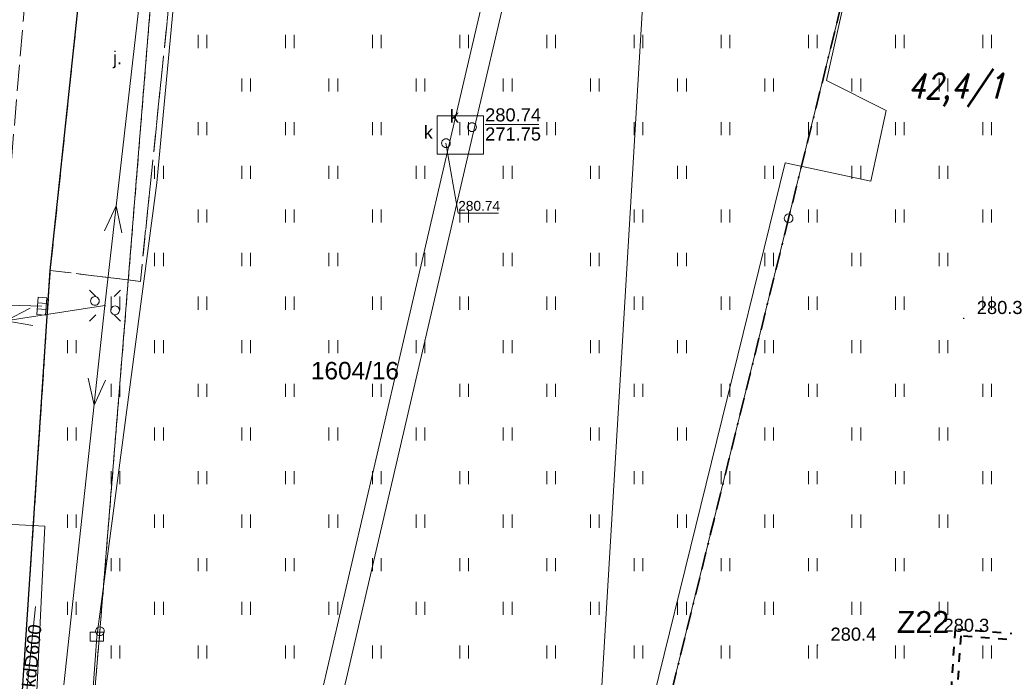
# Model space of a CAD drawing. Extents: x 0 to 6568752, y 0 to 5584302.
# Tile 11 of 74: x 6568264 to 6568320, y 5584008 to 5584046. Entities that reach past the tile are written whole.
import ezdxf
from ezdxf.enums import TextEntityAlignment as Align

# ---------------------------------------------------------------- set-up
doc = ezdxf.new("R2010")
doc.units = 0
doc.header["$PDSIZE"] = 0.75
for name, pattern in [('DUL', [1, 0.5, -0.5]), ('GAK', [3.5, 2, -0.7, 0.1, -0.7]), ('KROPK2-2-2', [3.49, 1, -0.47, 0.05, -0.47, 1, -0.5]), ('PRZER1-1', [1, 0.5, -0.5]), ('PRZER2-1', [1.5, 1, -0.5]), ('PRZER3-1', [2, 1.5, -0.5])]:
    doc.linetypes.add(name, pattern=pattern)
doc.layers.get('0').update_dxf_attribs({"linetype": 'CONTINUOUS'})
doc.layers.get('Defpoints').update_dxf_attribs({"linetype": 'CONTINUOUS'})
for name, color, linetype, lineweight in [('alarm', 51, 'CONTINUOUS', 50), ('EGDE', 7, 'CONTINUOUS', 18), ('EGDE_O', 7, 'CONTINUOUS', 18), ('EGPG', 7, 'CONTINUOUS', 18), ('GESGPS', 7, 'CONTINUOUS', 35), ('GUPPRZ_O', 7, 'CONTINUOUS', 18), ('OTKJ', 7, 'CONTINUOUS', 18), ('OTKJ_O', 7, 'CONTINUOUS', 18), ('OTKK', 7, 'CONTINUOUS', 25), ('OTRN', 7, 'CONTINUOUS', 13), ('OTRN_O', 7, 'CONTINUOUS', 13), ('OTZT', 7, 'CONTINUOUS', 18), ('ramka sekcji', 7, 'CONTINUOUS', 18), ('siec', 7, 'GAK', 70), ('SUEO', 7, 'CONTINUOUS', 18), ('SUPK', 7, 'CONTINUOUS', 18), ('SUPW', 7, 'CONTINUOUS', 18), ('SUPW_O', 7, 'CONTINUOUS', 18)]:
    doc.layers.add(name, color=color, linetype=linetype, lineweight=lineweight)
for name, color, linetype, lineweight, true_color in [('EGUG', 7, 'CONTINUOUS', 18, 0x008000), ('GELULI', 7, 'CONTINUOUS', 18, 0xfeffff), ('SUCP', 7, 'CONTINUOUS', 18, 0xd200d2), ('SUEP', 1, 'CONTINUOUS', 18, 0xff0000), ('SUKK', 7, 'CONTINUOUS', 18, 0x803300), ('SUKP', 7, 'CONTINUOUS', 18, 0x803300), ('SUKP_O', 7, 'CONTINUOUS', 18, 0x803300), ('SUTP', 7, 'CONTINUOUS', 18, 0xff9100)]:
    doc.layers.add(name, color=color, linetype=linetype, lineweight=lineweight, true_color=true_color)
doc.styles.add('Arial', font='arial.ttf')
doc.styles.add('GEO-INFO', font='arial.ttf')
doc.styles.add('UZBROJENIE', font='SIMPLEX.shx', dxfattribs={"width": 0.8, "oblique": 15.00003, "height": 0.9})
doc.dimstyles.get("Standard").update_dxf_attribs({"dimtxt": 0.18, "dimasz": 0.18, "dimexe": 0.18, "dimexo": 0.0625, "dimgap": 0.09, "dimtad": 0, "dimtih": 1, "dimtoh": 1, "dimdec": 4, "dimzin": 0, "dimdsep": 46, "dimtxsty": 'Standard', "dimcen": 0.09, "dimadec": 0, "dimazin": 0, "dimtfac": 1, "dimtdec": 4, "dimtofl": 0, "dimtmove": 0, "dimatfit": 3, "dimfxl": 0, "dimtolj": 1, "dimtzin": 0, "dimarcsym": 0})

# ---------------------------------------------------------------- blocks, each defined once
blk = doc.blocks.new('D_GSPWPN1')
blk.add_hatch(color=0).paths.add_polyline_path([(-0.045, 0), (-0.043467, -0.011647), (-0.038971, -0.0225), (-0.03182, -0.03182), (-0.0225, -0.038971), (-0.011647, -0.043467), (0, -0.045), (0.011647, -0.043467), (0.0225, -0.038971), (0.03182, -0.03182), (0.038971, -0.0225), (0.043467, -0.011647), (0.045, 0), (0.043467, 0.011647), (0.038971, 0.0225), (0.03182, 0.03182), (0.0225, 0.038971), (0.011647, 0.043467), (0, 0.045), (-0.011647, 0.043467), (-0.0225, 0.038971), (-0.03182, 0.03182), (-0.038971, 0.0225), (-0.043467, 0.011647)])
blk = doc.blocks.new('D_GUPIKP1_3')
at = {"color": 0}
blk.add_lwpolyline([(0.375, -0.25), (-0.375, -0.25), (-0.375, 0.25), (0.375, 0.25)], close=True, dxfattribs=at)
blk = doc.blocks.new('D_GUPIWZ1_1')
at = {"color": 0}
blk.add_lwpolyline([(0, 0.25), (0.064705, 0.241481), (0.125, 0.216506), (0.176777, 0.176777), (0.216506, 0.125), (0.241481, 0.064705), (0.25, 0), (0.241481, -0.064705), (0.216506, -0.125), (0.176777, -0.176777), (0.125, -0.216506), (0.064705, -0.241481), (0, -0.25), (-0.064705, -0.241481), (-0.125, -0.216506), (-0.176777, -0.176777), (-0.216506, -0.125), (-0.241481, -0.064705), (-0.25, 0), (-0.241481, 0.064705), (-0.216506, 0.125), (-0.176777, 0.176777), (-0.125, 0.216506), (-0.064705, 0.241481)], close=True, dxfattribs=at)
blk = doc.blocks.new('D_GUPKKS1')
at = {"color": 0}
blk.add_lwpolyline([(0.5, -0.25), (-0.5, -0.25), (-0.5, 0.25), (0.5, 0.25)], close=True, dxfattribs=at)
for points in [[(-0.175, -0.25), (-0.175, 0.25)], [(0.175, -0.25), (0.175, 0.25)]]:
    blk.add_lwpolyline(points, dxfattribs=at)
blk = doc.blocks.new('D_GEPPGD1_1')
at = {"color": 0}
blk.add_lwpolyline([(0, 0.25), (0.077254, 0.237764), (0.146946, 0.202254), (0.202254, 0.146946), (0.237764, 0.077254), (0.25, 0), (0.237764, -0.077254), (0.202254, -0.146946), (0.146946, -0.202254), (0.077254, -0.237764), (0, -0.25), (-0.077254, -0.237764), (-0.146946, -0.202254), (-0.202254, -0.146946), (-0.237764, -0.077254), (-0.25, 0), (-0.237764, 0.077254), (-0.202254, 0.146946), (-0.146946, 0.202254), (-0.077254, 0.237764)], close=True, dxfattribs=at)
blk = doc.blocks.new('D_SUEP1')
at = {"color": 0}
blk.add_lwpolyline([(-0.75, -0.5), (0.75, 0), (-0.75, 0.5)], dxfattribs=at)
blk = doc.blocks.new('D_GUPELA2')
blk.add_hatch(color=0).paths.add_polyline_path([(-0.001087, 0.044987), (0.011881, 0.043403), (0.021281, 0.03965), (0.030065, 0.033482), (0.038133, 0.023893), (0.043117, 0.012881), (0.044986, 0.001113), (0.044323, -0.007777), (0.040557, -0.019497), (0.033417, -0.030138), (0.024849, -0.037517), (0.013788, -0.042836), (0.002013, -0.044955), (-0.00982, -0.043916), (-0.020466, -0.040077), (-0.029541, -0.033946), (-0.036867, -0.025804), (-0.04187, -0.01649), (-0.04461, -0.005909), (-0.044532, 0.006476), (-0.041285, 0.017903), (-0.034764, 0.028574), (-0.024479, 0.03776), (-0.013449, 0.042943)])
at = {"color": 0}
for points in [[(-0.883883, 0.883883), (-0.53033, 0.53033)], [(0.883883, 0.883883), (0.53033, 0.53033)], [(-0.883883, -0.883883), (-0.53033, -0.53033)], [(0.883883, -0.883883), (0.53033, -0.53033)]]:
    blk.add_lwpolyline(points, dxfattribs=at)
blk = doc.blocks.new('D_GUPELA1')
at = {"color": 0}
blk.add_lwpolyline([(0, 0.25), (0.064705, 0.241481), (0.125, 0.216506), (0.176777, 0.176777), (0.216506, 0.125), (0.241481, 0.064705), (0.25, 0), (0.241481, -0.064705), (0.216506, -0.125), (0.176777, -0.176777), (0.125, -0.216506), (0.064705, -0.241481), (0, -0.25), (-0.064705, -0.241481), (-0.125, -0.216506), (-0.176777, -0.176777), (-0.216506, -0.125), (-0.241481, -0.064705), (-0.25, 0), (-0.241481, 0.064705), (-0.216506, 0.125), (-0.176777, 0.176777), (-0.125, 0.216506), (-0.064705, 0.241481)], close=True, dxfattribs=at)
blk = doc.blocks.new('D_GSSUTR1')
at = {"color": 0}
for points in [[(-0.25666, 0.36165), (-0.25666, -0.38835)], [(0.24334, -0.38835), (0.24334, 0.36165)]]:
    blk.add_lwpolyline(points, dxfattribs=at)
blk = doc.blocks.new('*D45')
at = {"layer": 'Defpoints', "color": 0}
for p in [(6568647.5, 5584150), (6568650, 5584150), (0, 0)]:
    blk.add_point(p, dxfattribs=at)
at = {"layer": 'ramka sekcji', "color": 0, "lineweight": -2}
blk.add_line((6568649.938, 5584150), (6568647.5, 5584150), dxfattribs=at)
at = {"layer": 'ramka sekcji', "color": 0, "insert": (6568644.106, 5584150), "char_height": 0.75, "attachment_point": 5, "style": 'GEO-INFO'}
blk.add_mtext('\\A1;5584150.0000', dxfattribs=at)
blk = doc.blocks.new('*D46')
at = {"layer": 'Defpoints', "color": 0}
for p in [(6568650, 5584152.5), (6568650, 5584150), (0, 0)]:
    blk.add_point(p, dxfattribs=at)
at = {"layer": 'ramka sekcji', "color": 0, "lineweight": -2}
blk.add_line((6568650, 5584150.062), (6568650, 5584152.5), dxfattribs=at)
at = {"layer": 'ramka sekcji', "color": 0, "insert": (6568650, 5584155.896), "char_height": 0.75, "attachment_point": 5, "rotation": 90, "style": 'GEO-INFO'}
blk.add_mtext('\\A1;6568650.0000', dxfattribs=at)

msp = doc.modelspace()

# ---------------------------------------------------------------- linework, layer by layer
at = {"layer": 'EGDE', "linetype": 'Continuous', "elevation": 10.22}
for points in [[(6568313.01263, 5584273.831), (6568310.11, 5584225.76), (6568304.98, 5584210.19), (6568294.18308, 5584175.87843), (6568288.97096, 5584157.39984), (6568285.97392, 5584140.08989), (6568280.79901, 5584114.07121), (6568278.61678, 5584101.82214), (6568277.46122, 5584095.26675), (6568274.3496, 5584077.53529), (6568271.58328, 5584050.08752), (6568268.42617, 5584011.06381), (6568263.9809, 5583958.70246)], [(6568594.31055, 5583939.47691), (6568591.06023, 5583939.65534), (6568585.12694, 5583937.54872), (6568482.90911, 5583944.55214), (6568370.44353, 5583952.88368), (6568294.32233, 5583957.98331), (6568295.92847, 5583986.21622), (6568307.93382, 5584034.73468), (6568319.9193, 5584083.24287), (6568320.72616, 5584086.59352), (6568329.45932, 5584084.84591), (6568374.48985, 5584081.95589), (6568374.92948, 5584088.19204), (6568391.77674, 5584086.94902), (6568441.65482, 5584081.9513), (6568491.15577, 5584079.0589), (6568538.06756, 5584076.86319), (6568558.47556, 5584075.58605), (6568583.6998, 5584038.16817), (6568609.00522, 5584036.3441), (6568644.22449, 5584009.45582)]]:
    msp.add_lwpolyline(points, dxfattribs=at)
for points in [[(6568295.92847, 5583986.21622), (6568294.32233, 5583957.98331), (6568294.26523, 5583956.9825), (6568277.26098, 5583957.9935), (6568263.9809, 5583958.70246), (6568268.42617, 5584011.06381), (6568271.58328, 5584050.08752), (6568274.3496, 5584077.53529), (6568277.46122, 5584095.26675), (6568302.13672, 5584090.3243), (6568300.13923, 5584056.76596)], [(6568302.13672, 5584090.3243), (6568320.72616, 5584086.59352), (6568319.9193, 5584083.24287), (6568307.93382, 5584034.73468), (6568295.92847, 5583986.21622), (6568300.13923, 5584056.76596)]]:
    msp.add_lwpolyline(points, close=True, dxfattribs=at)
at = {"layer": 'EGUG', "linetype": 'PRZER1-1', "lineweight": 18, "elevation": 10.08}
for points in [[(6568482.90911, 5583944.55214), (6568370.44353, 5583952.88368), (6568294.32233, 5583957.98331), (6568294.26523, 5583956.9825), (6568277.26098, 5583957.9935), (6568263.9809, 5583958.70246), (6568268.42617, 5584011.06381), (6568271.58328, 5584050.08752), (6568274.3496, 5584077.53529), (6568277.46122, 5584095.26675), (6568302.13672, 5584090.3243), (6568320.72616, 5584086.59352), (6568329.45932, 5584084.84591), (6568374.48985, 5584081.95589), (6568374.92948, 5584088.19204), (6568375.19, 5584092.43), (6568377.65, 5584132.3), (6568371.2, 5584132.71), (6568369.87809, 5584134.81056), (6568369.45834, 5584137.11533), (6568375.25714, 5584238.8479)], [(6568320.72616, 5584086.59352), (6568302.13672, 5584090.3243), (6568277.46122, 5584095.26675), (6568274.3496, 5584077.53529), (6568271.58328, 5584050.08752), (6568268.42617, 5584011.06381), (6568263.9809, 5583958.70246)]]:
    msp.add_lwpolyline(points, dxfattribs=at)
at = {"layer": 'GELULI', "linetype": 'PRZER3-1', "lineweight": 18, "elevation": 9.97}
msp.add_lwpolyline([(6568319.19104, 5584273.59118), (6568317.37316, 5584268.23555), (6568309.68055, 5584250.53856), (6568289.86245, 5584190.47418), (6568285.07942, 5584172.75901), (6568279.69204, 5584149.0357), (6568272.77184, 5584111.16796), (6568271.26664, 5584099.36855), (6568266.94368, 5584075.42787), (6568264.14881, 5584047.52502), (6568260.73474, 5584006.78646), (6568257.68002, 5583953.56117), (6568257.32084, 5583948.9349)], dxfattribs=at)
at = {"layer": 'GESGPS', "linetype": 'KROPK2-2-2', "lineweight": 35, "elevation": 10.1}
for points in [[(6568361.59535, 5584252.09289), (6568361.26341, 5584250.74162), (6568355.87516, 5584228.80739), (6568343.88997, 5584180.27922), (6568337.0279, 5584152.47866), (6568332.74, 5584135.02), (6568331.91463, 5584131.76118), (6568322.71334, 5584094.57975), (6568320.72616, 5584086.59352), (6568319.9193, 5584083.24287), (6568307.93382, 5584034.73468), (6568295.92847, 5583986.21622), (6568294.32233, 5583957.98331), (6568294.26523, 5583956.9825), (6568293.66008, 5583952.72437), (6568292.84874, 5583952.82392), (6568273.1723, 5583953.99051), (6568262.61008, 5583954.10444), (6568261.2106, 5583954.0564), (6568251.21944, 5583954.86774), (6568249.43294, 5583955.01221)], [(6568361.59535, 5584252.09289), (6568361.26341, 5584250.74162), (6568355.87516, 5584228.80739), (6568343.88997, 5584180.27922), (6568337.0279, 5584152.47866), (6568332.74, 5584135.02), (6568331.91463, 5584131.76118), (6568322.71334, 5584094.57975), (6568320.72616, 5584086.59352), (6568319.9193, 5584083.24287), (6568307.93382, 5584034.73468), (6568295.92847, 5583986.21622), (6568294.32233, 5583957.98331), (6568294.26523, 5583956.9825), (6568293.66008, 5583952.72437), (6568329.64942, 5583950.6479), (6568347.08402, 5583949.61245), (6568384.89553, 5583947.37946), (6568422.02493, 5583945.3077)]]:
    msp.add_lwpolyline(points, dxfattribs=at)
at = {"layer": 'GUPPRZ_O', "linetype": 'Continuous', "lineweight": 13, "elevation": 10.8, "flags": 128}
for points in [[(6568290.52608, 5584040.12034), (6568293.60608, 5584040.12034)], [(6568288.27782, 5584039.04542), (6568288.98045, 5584035.04183), (6568291.30045, 5584035.04183)]]:
    msp.add_lwpolyline(points, dxfattribs=at)
at = {"layer": 'OTKJ', "linetype": 'PRZER3-1', "lineweight": 18, "elevation": 10.18}
msp.add_lwpolyline([(6568291.67, 5584180.99), (6568283.29, 5584147.13), (6568277.98, 5584120.39), (6568278.34, 5584119.3), (6568279.2, 5584118.53), (6568281.62246, 5584118.2114), (6568280.34, 5584112.5), (6568277.69, 5584112.69), (6568276.96, 5584112.62), (6568276.42, 5584111.96), (6568275.11, 5584104.71, 0.31088175), (6568277.84, 5584101.97), (6568276.89, 5584095.36, 0.47390876), (6568273.31, 5584093.29), (6568269.75, 5584068.54), (6568268.21, 5584056.6), (6568265.58, 5584031.75), (6568261.14, 5583964.74)], format="xyb", dxfattribs=at)
msp.add_lwpolyline([(6568268.21, 5584056.6), (6568273.3, 5584055.95), (6568270.75, 5584031.12), (6568265.58, 5584031.75)], close=True, dxfattribs=at)
at = {"layer": 'OTKK', "linetype": 'Continuous', "lineweight": 25, "elevation": 10.18}
msp.add_lwpolyline([(6568366.17994, 5583966.25595), (6568362.14, 5583966.51), (6568313.68, 5583969.67), (6568310.89, 5583969.83), (6568296.58, 5583970.72), (6568295.74, 5583961.67, -0.29217785), (6568289.71, 5583954.65), (6568268.81, 5583956.34, -0.11600079), (6568265.57, 5583957.41, -0.07423973), (6568263.46, 5583959.35, -0.12887514), (6568261.14, 5583964.74), (6568265.58, 5584031.75), (6568268.21, 5584056.6), (6568269.75, 5584068.54), (6568273.31, 5584093.29, -0.47390876), (6568276.89, 5584095.36), (6568330.51, 5584084.83)], format="xyb", dxfattribs=at)
at = {"layer": 'OTZT', "color": 7, "linetype": 'PRZER2-1', "lineweight": 18, "elevation": 10.1}
msp.add_lwpolyline([(6568261.14, 5583964.74), (6568265.58, 5584031.75), (6568270.75, 5584031.12), (6568273.3, 5584055.95), (6568268.21, 5584056.6), (6568269.75, 5584068.54), (6568274.84, 5584067.87), (6568278.42, 5584092.5), (6568273.31, 5584093.29, -0.47390876), (6568276.89, 5584095.36), (6568330.51, 5584084.83)], format="xyb", dxfattribs=at)
at = {"layer": 'siec', "linetype": 'DUL', "lineweight": 40}
for p, q in [((6568317.48149, 5584011.17358), (6568316.97212, 5584003.51778)), ((6568321.13201, 5584010.89809), (6568317.48149, 5584011.17358)), ((6568317.80727, 5584010.79801), (6568317.28816, 5584002.99565)), ((6568321.4578, 5584010.52253), (6568317.80727, 5584010.79801))]:
    msp.add_line(p, q, dxfattribs=at)
at = {"layer": 'SUCP', "linetype": 'Continuous', "lineweight": 18, "elevation": 10.14}
msp.add_lwpolyline([(6568363.52786, 5584258.84118), (6568358.72812, 5584235.45896), (6568363.21186, 5584234.19605), (6568362.14107, 5584229.40269), (6568356.91373, 5584229.77556), (6568349.05454, 5584184.02745), (6568353.4808, 5584182.02165), (6568352.51065, 5584178.73978), (6568347.94518, 5584179.45938), (6568328.91705, 5584122.12967), (6568332.47163, 5584121.22431), (6568331.91754, 5584116.99279), (6568327.01957, 5584117.92663), (6568310.11167, 5584042.64789), (6568313.52267, 5584040.92342), (6568312.64533, 5584036.86571), (6568307.74363, 5584037.91157), (6568299.28996, 5584003.59361)], dxfattribs=at)
at = {"layer": 'SUEP', "linetype": 'Continuous', "lineweight": 18, "elevation": 10.14}
for points in [[(6568276.06979, 5584093.81871), (6568272.23, 5584060.56), (6568268.71018, 5584029.73457), (6568265.44424, 5583999.50741), (6568254.98592, 5583999.87866)], [(6568257.182, 5584027.96288), (6568268.71018, 5584029.73457)], [(6568256.17146, 5584017.44607), (6568256.4417, 5584017.54991), (6568265.27821, 5584017.09372), (6568264.0933, 5583992.64655), (6568262.58344, 5583966.25504), (6568268.82381, 5583960.05496), (6568267.64219, 5583948.53883)]]:
    msp.add_lwpolyline(points, dxfattribs=at)
at = {"layer": 'SUKP', "linetype": 'Continuous', "lineweight": 18, "elevation": 10.14}
for points in [[(6568329.71967, 5584200.00489), (6568322.68649, 5584159.52609), (6568312.37167, 5584122.28348), (6568312.05886, 5584121.21045), (6568295.69462, 5584069.91304), (6568288.61341, 5584039.63522), (6568278.51199, 5583996.22529), (6568277.47048, 5583995.37472)], [(6568330.90196, 5584199.79947), (6568323.85869, 5584159.26259), (6568313.52598, 5584121.95539), (6568313.20669, 5584120.86012), (6568296.85228, 5584069.59355), (6568289.78203, 5584039.36259), (6568279.58801, 5583995.55471), (6568278.22952, 5583994.44528)], [(6568265.1, 5584029.7), (6568261.30141, 5584029.80677)], [(6568263.59834, 5584001.56087), (6568264.7331, 5584012.47472)]]:
    msp.add_lwpolyline(points, dxfattribs=at)
at = {"layer": 'SUPK', "linetype": 'Continuous', "lineweight": 18, "elevation": 10.14}
msp.add_lwpolyline([(6568290.42859, 5584038.40884), (6568287.78144, 5584038.40884), (6568287.78144, 5584040.61123), (6568290.42859, 5584040.61123)], close=True, dxfattribs=at)
at = {"layer": 'SUTP', "linetype": 'Continuous', "lineweight": 18, "elevation": 10.14}
msp.add_lwpolyline([(6568274.77469, 5584086.60546), (6568274.49078, 5584066.58626), (6568271.68489, 5584036.7778), (6568268.25018, 5584010.75152), (6568266.47714, 5583986.15676), (6568254.10617, 5583986.84239)], dxfattribs=at)

# ---------------------------------------------------------------- block references
at = {"layer": 'EGPG', "linetype": 'Continuous', "lineweight": 18}
for p in [(6568307.93382, 5584034.73468, 10.24), (6568268.42617, 5584011.06381, 10.24)]:
    msp.add_blockref('D_GEPPGD1_1', p, dxfattribs=at)
at = {"layer": 'OTRN', "linetype": 'Continuous', "lineweight": 13}
for p in [(6568317.98, 5584029, 10.08), (6568316.07, 5584010.78, 10.08), (6568309.59, 5584010.27, 10.08)]:
    msp.add_blockref('D_GSPWPN1', p, dxfattribs=at)
at = {"layer": 'OTZT', "color": 7, "linetype": 'Continuous', "lineweight": 18}
for p in [(6568274.325, 5584044.88753, 10.1), (6568279.325, 5584044.88753, 10.1), (6568284.325, 5584044.88753, 10.1), (6568289.325, 5584044.88753, 10.1), (6568294.325, 5584044.88753, 10.1), (6568299.325, 5584044.88753, 10.1), (6568304.325, 5584044.88753, 10.1), (6568309.325, 5584044.88753, 10.1), (6568314.325, 5584044.88753, 10.1), (6568319.325, 5584044.88753, 10.1), (6568276.825, 5584042.38753, 10.1), (6568281.825, 5584042.38753, 10.1), (6568286.825, 5584042.38753, 10.1), (6568291.825, 5584042.38753, 10.1), (6568296.825, 5584042.38753, 10.1), (6568301.825, 5584042.38753, 10.1), (6568306.825, 5584042.38753, 10.1), (6568311.825, 5584042.38753, 10.1), (6568316.825, 5584042.38753, 10.1), (6568274.325, 5584039.88753, 10.1), (6568279.325, 5584039.88753, 10.1), (6568284.325, 5584039.88753, 10.1), (6568289.325, 5584039.88753, 10.1), (6568294.325, 5584039.88753, 10.1), (6568299.325, 5584039.88753, 10.1), (6568304.325, 5584039.88753, 10.1), (6568309.325, 5584039.88753, 10.1), (6568314.325, 5584039.88753, 10.1), (6568319.325, 5584039.88753, 10.1), (6568271.825, 5584037.38753, 10.1), (6568276.825, 5584037.38753, 10.1), (6568281.825, 5584037.38753, 10.1), (6568286.825, 5584037.38753, 10.1), (6568291.825, 5584037.38753, 10.1), (6568296.825, 5584037.38753, 10.1), (6568301.825, 5584037.38753, 10.1), (6568306.825, 5584037.38753, 10.1), (6568311.825, 5584037.38753, 10.1), (6568316.825, 5584037.38753, 10.1), (6568274.325, 5584034.88753, 10.1), (6568279.325, 5584034.88753, 10.1), (6568284.325, 5584034.88753, 10.1), (6568289.325, 5584034.88753, 10.1), (6568294.325, 5584034.88753, 10.1), (6568299.325, 5584034.88753, 10.1), (6568304.325, 5584034.88753, 10.1), (6568309.325, 5584034.88753, 10.1), (6568314.325, 5584034.88753, 10.1), (6568319.325, 5584034.88753, 10.1), (6568271.825, 5584032.38753, 10.1), (6568276.825, 5584032.38753, 10.1), (6568281.825, 5584032.38753, 10.1), (6568286.825, 5584032.38753, 10.1), (6568291.825, 5584032.38753, 10.1), (6568296.825, 5584032.38753, 10.1), (6568301.825, 5584032.38753, 10.1), (6568306.825, 5584032.38753, 10.1), (6568311.825, 5584032.38753, 10.1), (6568316.825, 5584032.38753, 10.1), (6568269.325, 5584029.88753, 10.1), (6568274.325, 5584029.88753, 10.1), (6568279.325, 5584029.88753, 10.1), (6568284.325, 5584029.88753, 10.1), (6568289.325, 5584029.88753, 10.1), (6568294.325, 5584029.88753, 10.1), (6568299.325, 5584029.88753, 10.1), (6568304.325, 5584029.88753, 10.1), (6568309.325, 5584029.88753, 10.1), (6568314.325, 5584029.88753, 10.1), (6568319.325, 5584029.88753, 10.1), (6568266.825, 5584027.38753, 10.1), (6568271.825, 5584027.38753, 10.1), (6568276.825, 5584027.38753, 10.1), (6568281.825, 5584027.38753, 10.1), (6568286.825, 5584027.38753, 10.1), (6568291.825, 5584027.38753, 10.1), (6568296.825, 5584027.38753, 10.1), (6568301.825, 5584027.38753, 10.1), (6568306.825, 5584027.38753, 10.1), (6568311.825, 5584027.38753, 10.1), (6568316.825, 5584027.38753, 10.1), (6568269.325, 5584024.88753, 10.1), (6568274.325, 5584024.88753, 10.1), (6568279.325, 5584024.88753, 10.1), (6568284.325, 5584024.88753, 10.1), (6568289.325, 5584024.88753, 10.1), (6568294.325, 5584024.88753, 10.1), (6568299.325, 5584024.88753, 10.1), (6568304.325, 5584024.88753, 10.1), (6568309.325, 5584024.88753, 10.1), (6568314.325, 5584024.88753, 10.1), (6568319.325, 5584024.88753, 10.1), (6568266.825, 5584022.38753, 10.1), (6568271.825, 5584022.38753, 10.1), (6568276.825, 5584022.38753, 10.1), (6568281.825, 5584022.38753, 10.1), (6568286.825, 5584022.38753, 10.1), (6568291.825, 5584022.38753, 10.1), (6568296.825, 5584022.38753, 10.1), (6568301.825, 5584022.38753, 10.1), (6568306.825, 5584022.38753, 10.1), (6568311.825, 5584022.38753, 10.1), (6568316.825, 5584022.38753, 10.1), (6568269.325, 5584019.88753, 10.1), (6568274.325, 5584019.88753, 10.1), (6568279.325, 5584019.88753, 10.1), (6568284.325, 5584019.88753, 10.1), (6568289.325, 5584019.88753, 10.1), (6568294.325, 5584019.88753, 10.1), (6568299.325, 5584019.88753, 10.1), (6568304.325, 5584019.88753, 10.1), (6568309.325, 5584019.88753, 10.1), (6568314.325, 5584019.88753, 10.1), (6568319.325, 5584019.88753, 10.1), (6568266.825, 5584017.38753, 10.1), (6568271.825, 5584017.38753, 10.1), (6568276.825, 5584017.38753, 10.1), (6568281.825, 5584017.38753, 10.1), (6568286.825, 5584017.38753, 10.1), (6568291.825, 5584017.38753, 10.1), (6568296.825, 5584017.38753, 10.1), (6568301.825, 5584017.38753, 10.1), (6568306.825, 5584017.38753, 10.1), (6568311.825, 5584017.38753, 10.1), (6568316.825, 5584017.38753, 10.1), (6568269.325, 5584014.88753, 10.1), (6568274.325, 5584014.88753, 10.1), (6568279.325, 5584014.88753, 10.1), (6568284.325, 5584014.88753, 10.1), (6568289.325, 5584014.88753, 10.1), (6568294.325, 5584014.88753, 10.1), (6568299.325, 5584014.88753, 10.1), (6568304.325, 5584014.88753, 10.1), (6568309.325, 5584014.88753, 10.1), (6568314.325, 5584014.88753, 10.1), (6568319.325, 5584014.88753, 10.1), (6568266.825, 5584012.38753, 10.1), (6568271.825, 5584012.38753, 10.1), (6568276.825, 5584012.38753, 10.1), (6568281.825, 5584012.38753, 10.1), (6568286.825, 5584012.38753, 10.1), (6568291.825, 5584012.38753, 10.1), (6568296.825, 5584012.38753, 10.1), (6568301.825, 5584012.38753, 10.1), (6568306.825, 5584012.38753, 10.1), (6568311.825, 5584012.38753, 10.1), (6568316.825, 5584012.38753, 10.1), (6568269.325, 5584009.88753, 10.1), (6568274.325, 5584009.88753, 10.1), (6568279.325, 5584009.88753, 10.1), (6568284.325, 5584009.88753, 10.1), (6568289.325, 5584009.88753, 10.1), (6568294.325, 5584009.88753, 10.1), (6568299.325, 5584009.88753, 10.1), (6568304.325, 5584009.88753, 10.1), (6568309.325, 5584009.88753, 10.1), (6568314.325, 5584009.88753, 10.1), (6568319.325, 5584009.88753, 10.1)]:
    msp.add_blockref('D_GSSUTR1', p, dxfattribs=at)
at = {"layer": 'SUEO', "linetype": 'Continuous', "lineweight": 18}
for name, p in [('D_GUPELA2', (6568268.72, 5584029.73, 10.15)), ('D_GUPELA1', (6568268.14, 5584030, 10.16)), ('D_GUPELA1', (6568269.3, 5584029.46, 10.16))]:
    msp.add_blockref(name, p, dxfattribs=at)
at = {"layer": 'SUEP', "linetype": 'Continuous', "lineweight": 18}
for p, rotation in [((6568269.27742, 5584034.70229, 10.14), 83.48586139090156), ((6568263.7682, 5584028.97507, 10.14), 188.7370698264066), ((6568268.17307, 5584024.7635, 10.14), 263.8333146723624)]:
    msp.add_blockref('D_SUEP1', p, dxfattribs=dict(at, rotation=rotation))
at = {"layer": 'SUKK', "linetype": 'Continuous', "lineweight": 18, "rotation": 265.0561972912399}
msp.add_blockref('D_GUPKKS1', (6568265.1, 5584029.7, 10.16), dxfattribs=at)
at = {"layer": 'SUPK', "linetype": 'Continuous', "lineweight": 18}
msp.add_blockref('D_GUPIKP1_3', (6568268.25018, 5584010.75152, 10.16), dxfattribs=at)
at = {"layer": 'SUPW', "linetype": 'Continuous', "lineweight": 18}
for p in [(6568289.77608, 5584039.9648, 10.18), (6568288.27782, 5584039.04542, 10.18)]:
    msp.add_blockref('D_GUPIWZ1_1', p, dxfattribs=at)

# ---------------------------------------------------------------- texts
at = {"layer": 'alarm', "color": 0, "lineweight": 30, "style": 'UZBROJENIE', "oblique": 15.00003, "width": 0.8}
msp.add_text('42,4/110', height=1.44, dxfattribs=at).set_placement((6568314.76134, 5584041.59988))
at = {"layer": 'alarm', "color": 0, "linetype": 'Continuous', "lineweight": 30, "style": 'GEO-INFO'}
msp.add_text('Z22', height=1.25, dxfattribs=at).set_placement((6568315.64374, 5584011.60274, 0.62), align=Align.MIDDLE)
at = {"layer": 'EGDE_O', "linetype": 'Continuous', "style": 'Arial'}
msp.add_text('1604/16', height=1, dxfattribs=at).set_placement((6568283.05881, 5584025.50373, 10.8), align=Align.CENTER)
at = {"layer": 'GUPPRZ_O', "linetype": 'Continuous', "lineweight": 0, "style": 'Arial'}
for s, height, p in [('280.74', 0.75, (6568290.52608, 5584040.29284, 10.8)), ('271.75', 0.75, (6568290.52608, 5584039.19784, 10.8)), ('280.74', 0.5625, (6568288.98045, 5584035.17121, 10.8))]:
    msp.add_text(s, height=height, dxfattribs=at).set_placement(p)
at = {"layer": 'OTKJ_O', "linetype": 'Continuous', "lineweight": 0, "style": 'Arial'}
msp.add_text('j.', height=0.75, dxfattribs=at).set_placement((6568269.44, 5584043.5678, 10.8), align=Align.CENTER)
at = {"layer": 'OTRN_O', "linetype": 'Continuous', "lineweight": 0, "style": 'Arial'}
for s, p in [('280.3', (6568318.73, 5584029.25, 10.8)), ('280.3', (6568316.82, 5584011.03, 10.8)), ('280.4', (6568310.34, 5584010.52, 10.8))]:
    msp.add_text(s, height=0.75, dxfattribs=at).set_placement(p)
at = {"layer": 'SUKP_O', "linetype": 'Continuous', "lineweight": 0, "style": 'Arial'}
msp.add_text('kdD600', height=0.75, rotation=84.064046, dxfattribs=at).set_placement((6568264.90104, 5584009.61906, 10.8), align=Align.CENTER)
at = {"layer": 'SUPW_O', "linetype": 'Continuous', "lineweight": 0, "style": 'Arial'}
for p in [(6568289.02608, 5584040.2148, 10.8), (6568287.52782, 5584039.29542, 10.8)]:
    msp.add_text('k', height=0.75, dxfattribs=at).set_placement(p, align=Align.RIGHT)

# ---------------------------------------------------------------- dimensions: what is measured, and where the dimension line sits
at = {"layer": 'ramka sekcji'}
for offset, dtype, picture, middle in [((0, 2.5), 1, '*D46', (6568650, 5584155.8956787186)), ((-2.5, 0), 0, '*D45', (6568644.1063676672, 5584150))]:
    dim = msp.add_ordinate_dim(feature_location=(6568650, 5584150), offset=offset, dtype=dtype, origin=(0, 0), dimstyle='Standard', override={"dimtxt": 0.75, "dimtxsty": 'GEO-INFO'}, dxfattribs=at)
    dim.commit()
    dim.dimension.update_dxf_attribs({"geometry": picture, "text_midpoint": middle})

doc.saveas('drawing.dxf')
